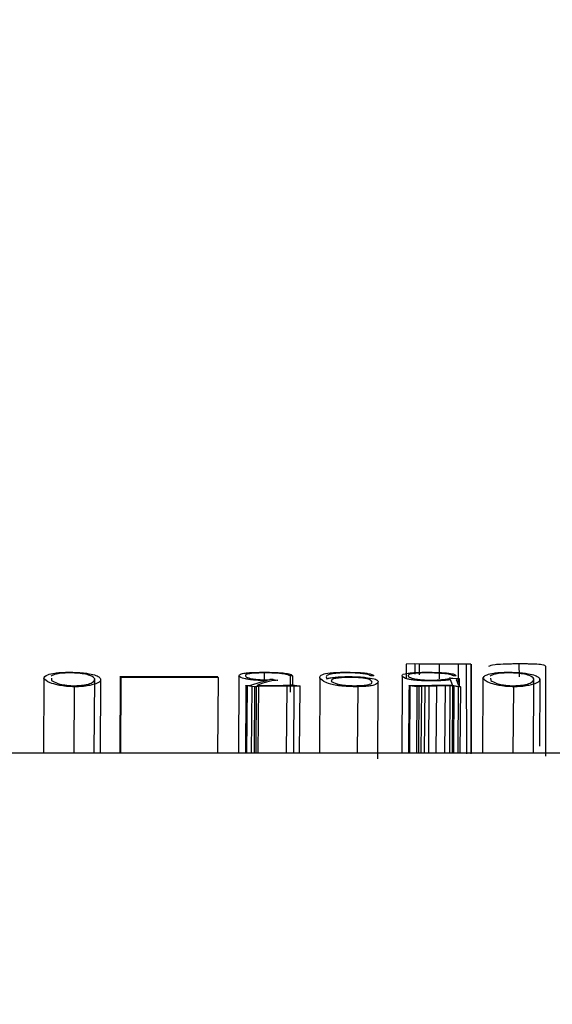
# Model space of a CAD drawing. Header units: millimetres. Extents: x -7 to 844, y 0 to 594.
# Tile 85 of 137: x 316.831 to 317.742, y 474.97 to 476.654. Entities that reach past the tile are written whole.
import ezdxf

# ---------------------------------------------------------------- set-up
doc = ezdxf.new("R2010")
doc.units = ezdxf.units.MM
doc.styles.add('SLDTEXTSTYLE2', font='HYSWLONGFANGSONG.TTF', dxfattribs={"bigfont": 'bigfont'})
doc.styles.add('SLDTEXTSTYLE3', font='HYSWLONGFANGSONG.TTF')
doc.dimstyles.new('SLDDIMSTYLE15', dxfattribs={"dimtxt": 9.875366, "dimasz": 4.884615, "dimexe": 0, "dimexo": 0.0625, "dimgap": 2.468842, "dimtad": 0, "dimtih": 1, "dimtoh": 1, "dimlfac": 5, "dimrnd": 1e-09, "dimzin": 12, "dimdsep": 46, "dimtxsty": 'SLDTEXTSTYLE3', "dimblk1": 'NONE', "dimblk2": 'NONE', "dimsah": 1, "dimcen": 0, "dimadec": 0, "dimazin": 3, "dimtfac": 1, "dimtdec": 3, "dimtmove": 0, "dimatfit": 3, "dimldrblk": 'NONE', "dimfxl": 1, "dimfrac": 2, "dimtolj": 1, "dimtzin": 12, "dimarcsym": 0})

# ---------------------------------------------------------------- blocks, each defined once
blk = doc.blocks.new('_D_55')
at = {"color": 7, "linetype": 'Continuous', "lineweight": 18}
blk.add_line((512.9103, 531.6318), (472.0115, 531.6318), dxfattribs=at)
at = {"color": 7, "linetype": 'Continuous', "lineweight": 18, "attachment_point": 1}
for s, insert, char_height, style in [('通', (502.6797, 543.5691), 9.2604, 'SLDTEXTSTYLE2'), ('%%c', (482.4208, 543.5691), 9.26042, 'SLDTEXTSTYLE3'), ('22', (494.0367, 543.5691), 9.26042, 'SLDTEXTSTYLE3'), ('8-', (472.0115, 543.5691), 9.26042, 'SLDTEXTSTYLE3')]:
    blk.add_mtext(s, dxfattribs=dict(at, insert=insert, char_height=char_height, style=style))
blk = doc.blocks.new('_None')

msp = doc.modelspace()

# ---------------------------------------------------------------- linework, layer by layer
at = {"color": 7, "linetype": 'Continuous', "lineweight": 25}
for p, q in [((317.506971, 475.552224), (317.492231, 475.551781)), ((317.492231, 475.551781), (317.492264, 475.527457)), ((317.506971, 475.552224), (317.506991, 475.53482)), ((317.514362, 475.551973), (317.506971, 475.552224)), ((317.514362, 475.551973), (317.514386, 475.533565)), ((317.548736, 475.551954), (317.514362, 475.551973)), ((317.581258, 475.551973), (317.548736, 475.551954)), ((317.548736, 475.551954), (317.548769, 475.526451)), ((317.594818, 475.551989), (317.581258, 475.551973)), ((317.602598, 475.552008), (317.594818, 475.551989)), ((317.594818, 475.551989), (317.595013, 475.398181)), ((317.602598, 475.552008), (317.602792, 475.398198)), ((317.603932, 475.399518), (317.603739, 475.551985)), ((317.685105, 475.552168), (317.685131, 475.529982)), ((317.249258, 475.536778), (317.249196, 475.522723)), ((317.296395, 475.532986), (317.297684, 475.531649)), ((317.577128, 475.53268), (317.577365, 475.531716)), ((317.730226, 475.548267), (317.730602, 475.39456)), ((316.872035, 475.527418), (316.871328, 475.399518)), ((316.884941, 475.527887), (316.885332, 475.523838)), ((316.958375, 475.399518), (316.959088, 475.526651)), ((316.969216, 475.52657), (316.968502, 475.399518)), ((317.002915, 475.530557), (317.002236, 475.399518)), ((317.002915, 475.530557), (317.169123, 475.530557)), ((317.003897, 475.528991), (317.003204, 475.399518)), ((317.170106, 475.528991), (317.003897, 475.528991)), ((317.170106, 475.528991), (317.169412, 475.399518)), ((317.205804, 475.531406), (317.205134, 475.399518)), ((317.217872, 475.515006), (317.217782, 475.501634)), ((317.222096, 475.515564), (317.226129, 475.515978)), ((317.226129, 475.515978), (317.244089, 475.521556)), ((317.246953, 475.519067), (317.236515, 475.515243)), ((317.236515, 475.515243), (317.270034, 475.515564)), ((317.244089, 475.521556), (317.254417, 475.523916)), ((317.264484, 475.523838), (317.246953, 475.519067)), ((317.250239, 475.525124), (317.25638, 475.5252)), ((317.25638, 475.5252), (317.258775, 475.525715)), ((317.269413, 475.524036), (317.264484, 475.523838)), ((317.264574, 475.525791), (317.271464, 475.524562)), ((317.272435, 475.524162), (317.269413, 475.524036)), ((317.270034, 475.515564), (317.281489, 475.515795)), ((317.293446, 475.531649), (317.293307, 475.504119)), ((317.297684, 475.531649), (317.293446, 475.531649)), ((317.294055, 475.516208), (317.297802, 475.51639)), ((317.297684, 475.531649), (317.297607, 475.516381)), ((317.297802, 475.51639), (317.308323, 475.514688)), ((317.34434, 475.528324), (317.343641, 475.399518)), ((317.355081, 475.530302), (317.35568, 475.528135)), ((317.35568, 475.528135), (317.356167, 475.526651)), ((317.43693, 475.531716), (317.431489, 475.531716)), ((317.443671, 475.520193), (317.442855, 475.389662)), ((317.485324, 475.531192), (317.484652, 475.399518)), ((317.500008, 475.515291), (317.571354, 475.516478)), ((317.56312, 475.526611), (317.565549, 475.527152)), ((317.565549, 475.527152), (317.566, 475.527643)), ((317.571355, 475.516478), (317.567879, 475.525124)), ((317.571694, 475.527795), (317.580211, 475.527152)), ((317.577365, 475.531716), (317.573127, 475.531716)), ((317.577493, 475.525831), (317.579184, 475.521475)), ((317.581448, 475.526415), (317.577494, 475.525831)), ((317.579184, 475.521475), (317.580535, 475.51814)), ((317.580535, 475.51814), (317.582664, 475.514688)), ((317.583033, 475.51445), (317.583102, 475.526768)), ((317.623466, 475.527418), (317.622759, 475.399518)), ((317.636372, 475.527887), (317.636763, 475.523838)), ((317.709806, 475.399518), (317.710519, 475.526651)), ((317.720647, 475.52657), (317.720002, 475.411743)), ((316.924056, 475.513186), (316.923273, 475.399518)), ((317.217782, 475.501634), (317.217095, 475.399518)), ((317.227755, 475.513473), (317.219822, 475.514598)), ((317.227755, 475.513473), (317.226973, 475.399518)), ((317.232738, 475.512757), (317.227755, 475.513473)), ((317.232738, 475.512757), (317.231953, 475.399518)), ((317.235649, 475.513137), (317.232738, 475.512757)), ((317.235649, 475.513137), (317.234865, 475.399518)), ((317.239281, 475.513564), (317.235649, 475.513137)), ((317.239281, 475.513564), (317.238499, 475.399518)), ((317.287681, 475.514266), (317.239281, 475.513564)), ((317.287681, 475.514266), (317.286901, 475.399518)), ((317.300028, 475.514315), (317.287681, 475.514266)), ((317.300028, 475.514315), (317.299249, 475.399518)), ((317.309768, 475.399518), (317.310548, 475.514214)), ((317.409256, 475.513235), (317.408472, 475.399518)), ((317.496821, 475.50157), (317.496133, 475.399518)), ((317.496911, 475.514941), (317.496821, 475.50157)), ((317.498424, 475.51455), (317.497646, 475.399518)), ((317.51031, 475.513186), (317.498425, 475.51455)), ((317.51031, 475.513186), (317.509527, 475.399518)), ((317.513666, 475.513473), (317.51031, 475.513186)), ((317.513666, 475.513473), (317.512883, 475.399518)), ((317.518194, 475.513704), (317.513666, 475.513473)), ((317.518194, 475.513704), (317.517412, 475.399518)), ((317.52384, 475.513989), (317.518194, 475.513704)), ((317.52384, 475.513989), (317.52306, 475.399518)), ((317.531057, 475.514225), (317.530277, 475.399518)), ((317.543738, 475.514412), (317.531057, 475.514225)), ((317.543738, 475.514412), (317.542959, 475.399518)), ((317.558666, 475.514688), (317.543738, 475.514412)), ((317.558666, 475.514688), (317.557888, 475.399518)), ((317.566776, 475.514736), (317.558666, 475.514688)), ((317.566776, 475.514736), (317.565997, 475.399518)), ((317.571371, 475.514825), (317.566776, 475.514736)), ((317.571371, 475.514825), (317.570593, 475.399518)), ((317.573901, 475.514453), (317.571371, 475.514825)), ((317.573901, 475.514453), (317.573122, 475.399518)), ((317.58111, 475.513046), (317.580327, 475.399518)), ((317.584914, 475.513235), (317.58111, 475.513046)), ((317.582664, 475.514688), (317.584914, 475.513235)), ((317.584914, 475.513235), (317.584131, 475.399518)), ((317.675487, 475.513186), (317.674704, 475.399518)), ((335.610703, 475.399518), (312.903434, 475.399518))]:
    msp.add_line(p, q, dxfattribs=at)
at = {"color": 8, "linetype": 'Continuous', "lineweight": 25}
for p, q in [((317.581258, 475.551973), (317.581298, 475.520656)), ((317.219822, 475.514598), (317.219043, 475.399518))]:
    msp.add_line(p, q, dxfattribs=at)
at = {"color": 7, "linetype": 'Continuous', "lineweight": 18}
msp.add_arc((304.29717, 482.130287), 43.076923, 262.7000494, 5.9555652, dxfattribs=at)
at = {"color": 7, "linetype": 'Continuous', "lineweight": 25}
for centre, radius, start, end in [((317.344659, 475.471278), 0.110303, 33.2249, 33.676845), ((316.899292, 475.464451), 0.122914, 31.673764, 32.535455), ((317.0655, 475.464451), 0.122914, 31.673764, 32.535455)]:
    msp.add_arc(centre, radius, start, end, dxfattribs=at)
for points, knots in [([(317.685105, 475.552168), (317.682214, 475.55215), (317.676269, 475.552113), (317.665864, 475.551956), (317.653822, 475.551515), (317.638809, 475.550391), (317.635351, 475.548889), (317.633044, 475.547887)], [0, 0, 0, 0, 0.06019047, 0.12376289, 0.24676757, 0.49745718, 1, 1, 1, 1]), ([(317.730226, 475.548267), (317.730136, 475.54921), (317.730002, 475.550621), (317.714999, 475.551627), (317.704094, 475.552026), (317.693844, 475.55215), (317.688009, 475.552162), (317.685105, 475.552168)], [0, 0, 0, 0, 0.50311481, 0.7533903, 0.87752262, 0.93902899, 1, 1, 1, 1]), ([(316.872035, 475.527418), (316.872922, 475.529641), (316.87426, 475.532991), (316.886382, 475.535929), (316.895277, 475.537095), (316.901153, 475.537556), (316.908742, 475.537881), (316.914583, 475.537903), (316.917522, 475.537914)], [0, 0, 0, 0, 0.50273047, 0.75798635, 0.81787914, 0.87899366, 0.93909997, 1, 1, 1, 1]), ([(316.917599, 475.536837), (316.916783, 475.536836), (316.915152, 475.536835), (316.912001, 475.536775), (316.906997, 475.536574), (316.89892, 475.535949), (316.889731, 475.534266), (316.886652, 475.532582), (316.884596, 475.531457)], [0, 0, 0, 0, 0.03070839, 0.06142501, 0.12308386, 0.24671215, 0.49703927, 1, 1, 1, 1]), ([(316.917522, 475.537914), (316.92045, 475.537857), (316.92644, 475.537742), (316.936521, 475.537153), (316.948942, 475.535732), (316.959714, 475.533324), (316.967077, 475.530118), (316.968502, 475.527753), (316.969216, 475.526571)], [0, 0, 0, 0, 0.0600805, 0.1228883, 0.24670007, 0.49707677, 0.74836057, 1, 1, 1, 1]), ([(316.959088, 475.526651), (316.957546, 475.52869), (316.955234, 475.531748), (316.942976, 475.534743), (316.933831, 475.536115), (316.926348, 475.53659), (316.921571, 475.536797), (316.91892, 475.536824), (316.917599, 475.536837)], [0, 0, 0, 0, 0.50196456, 0.75264196, 0.87709497, 0.93876421, 0.96949961, 1, 1, 1, 1]), ([(317.205804, 475.531406), (317.206169, 475.532891), (317.206624, 475.534747), (317.216444, 475.53657), (317.223066, 475.537189), (317.229469, 475.537582), (317.237089, 475.537836), (317.243407, 475.537864), (317.247614, 475.537883)], [0, 0, 0, 0, 0.50305673, 0.62870179, 0.7533458, 0.81546357, 0.87712623, 1, 1, 1, 1]), ([(317.249258, 475.536778), (317.245029, 475.536733), (317.238664, 475.536665), (317.231608, 475.536309), (317.22564, 475.535844), (317.221154, 475.535062), (317.215274, 475.533017), (317.21738, 475.531046), (317.219064, 475.52947)], [0, 0, 0, 0, 0.12235949, 0.18417463, 0.24628414, 0.37119791, 0.49713192, 1, 1, 1, 1]), ([(317.247614, 475.537883), (317.251165, 475.537883), (317.258264, 475.537881), (317.26892, 475.53764), (317.277472, 475.537091), (317.286727, 475.536197), (317.292277, 475.535087), (317.295327, 475.533909), (317.296039, 475.533294), (317.296395, 475.532986)], [0, 0, 0, 0, 0.12306059, 0.24604487, 0.37025832, 0.49548049, 0.74678761, 0.87332855, 1, 1, 1, 1]), ([(317.293446, 475.531649), (317.291271, 475.532861), (317.288554, 475.534375), (317.277161, 475.535832), (317.269379, 475.536417), (317.261198, 475.536697), (317.254375, 475.53678), (317.250964, 475.536779), (317.249258, 475.536778)], [0, 0, 0, 0, 0.504118, 0.62953844, 0.75380079, 0.87689774, 0.93844021, 1, 1, 1, 1]), ([(317.34434, 475.528324), (317.344397, 475.530426), (317.344482, 475.533571), (317.356584, 475.536364), (317.36721, 475.537356), (317.374345, 475.537684), (317.382293, 475.537893), (317.387964, 475.537887), (317.390798, 475.537883)], [0, 0, 0, 0, 0.50353949, 0.75352999, 0.81565474, 0.87736288, 0.93871512, 1, 1, 1, 1]), ([(317.431489, 475.531716), (317.430582, 475.532356), (317.428772, 475.53363), (317.422443, 475.535101), (317.41345, 475.536067), (317.406315, 475.536558), (317.399614, 475.536803), (317.392428, 475.536926), (317.38511, 475.536854), (317.378388, 475.536664), (317.372876, 475.536318), (317.365965, 475.535511), (317.356884, 475.533587), (317.355806, 475.531624), (317.355081, 475.530302)], [0, 0, 0, 0, 0.1261737, 0.25155777, 0.31404246, 0.37602516, 0.40671255, 0.43656851, 0.49866661, 0.52997141, 0.55977106, 0.62138719, 0.74516796, 1, 1, 1, 1]), ([(317.390798, 475.537883), (317.394426, 475.537853), (317.40174, 475.537792), (317.412131, 475.537431), (317.420512, 475.536827), (317.432207, 475.535294), (317.434564, 475.53371), (317.436451, 475.532442)], [0, 0, 0, 0, 0.12226055, 0.24651509, 0.37101229, 0.49669036, 1, 1, 1, 1]), ([(317.485324, 475.531192), (317.484951, 475.532717), (317.484486, 475.534622), (317.494911, 475.536451), (317.501021, 475.537122), (317.507341, 475.537536), (317.514839, 475.537824), (317.521183, 475.537844), (317.525469, 475.537857)], [0, 0, 0, 0, 0.5031817, 0.62874647, 0.75358387, 0.81842918, 0.87734992, 1, 1, 1, 1]), ([(317.527837, 475.536778), (317.524033, 475.536767), (317.518483, 475.53675), (317.512277, 475.536455), (317.507008, 475.536047), (317.501718, 475.535439), (317.494656, 475.53369), (317.495459, 475.532001), (317.496112, 475.530625)], [0, 0, 0, 0, 0.12255635, 0.17880751, 0.24130137, 0.37373799, 0.49004445, 1, 1, 1, 1]), ([(317.525469, 475.537857), (317.529261, 475.537864), (317.536839, 475.537876), (317.54793, 475.537607), (317.557532, 475.537081), (317.567774, 475.536143), (317.574973, 475.53464), (317.576408, 475.533335), (317.577128, 475.53268)], [0, 0, 0, 0, 0.12328203, 0.24638418, 0.36562077, 0.49580345, 0.7469131, 1, 1, 1, 1]), ([(317.573127, 475.531716), (317.572018, 475.53231), (317.569788, 475.533505), (317.563936, 475.534893), (317.555563, 475.535821), (317.547775, 475.536389), (317.538101, 475.536746), (317.531257, 475.536768), (317.527837, 475.536778)], [0, 0, 0, 0, 0.25070782, 0.50443197, 0.63016752, 0.75409057, 0.87711183, 1, 1, 1, 1]), ([(317.623466, 475.527418), (317.624353, 475.529641), (317.625691, 475.532991), (317.637813, 475.535929), (317.646708, 475.537095), (317.652584, 475.537556), (317.660174, 475.537881), (317.666014, 475.537903), (317.668953, 475.537914)], [0, 0, 0, 0, 0.50273047, 0.75798635, 0.81787914, 0.87899366, 0.93909997, 1, 1, 1, 1]), ([(317.66903, 475.536837), (317.668214, 475.536836), (317.666583, 475.536835), (317.663432, 475.536775), (317.658428, 475.536574), (317.650351, 475.535949), (317.641162, 475.534266), (317.638083, 475.532582), (317.636027, 475.531457)], [0, 0, 0, 0, 0.03070839, 0.06142501, 0.12308386, 0.24671215, 0.49703927, 1, 1, 1, 1]), ([(317.668953, 475.537914), (317.671882, 475.537857), (317.677871, 475.537742), (317.687952, 475.537153), (317.700373, 475.535732), (317.711145, 475.533324), (317.718508, 475.530118), (317.719934, 475.527753), (317.720647, 475.526571)], [0, 0, 0, 0, 0.0600805, 0.1228883, 0.24670007, 0.49707677, 0.74836057, 1, 1, 1, 1]), ([(317.710519, 475.526651), (317.708977, 475.52869), (317.706665, 475.531748), (317.694407, 475.534743), (317.685262, 475.536115), (317.677779, 475.53659), (317.673002, 475.536797), (317.670351, 475.536824), (317.66903, 475.536837)], [0, 0, 0, 0, 0.50196456, 0.752641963, 0.877094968, 0.938764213, 0.969499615, 1, 1, 1, 1]), ([(316.924056, 475.513186), (316.921165, 475.513289), (316.915221, 475.513501), (316.904819, 475.514371), (316.892785, 475.516584), (316.877786, 475.521249), (316.874336, 475.524949), (316.872035, 475.527418)], [0, 0, 0, 0, 0.06019047, 0.12376289, 0.24676757, 0.49745718, 1, 1, 1, 1]), ([(316.885332, 475.523838), (316.888132, 475.522225), (316.892329, 475.519809), (316.902818, 475.516871), (316.911709, 475.515626), (316.918039, 475.515061), (316.921781, 475.514936), (316.923639, 475.514873)], [0, 0, 0, 0, 0.502669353, 0.75319608, 0.877199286, 0.938999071, 1, 1, 1, 1]), ([(316.923639, 475.514873), (316.926119, 475.514929), (316.931102, 475.515042), (316.939423, 475.515738), (316.948044, 475.51755), (316.958439, 475.521391), (316.958828, 475.524545), (316.959088, 475.526651)], [0, 0, 0, 0, 0.060932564, 0.122455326, 0.24671286, 0.497013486, 1, 1, 1, 1]), ([(316.969216, 475.52657), (316.96912, 475.524115), (316.968976, 475.520439), (316.95396, 475.516062), (316.943048, 475.513995), (316.932795, 475.51329), (316.926961, 475.513221), (316.924056, 475.513186)], [0, 0, 0, 0, 0.50311481, 0.7533903, 0.87752262, 0.93902899, 1, 1, 1, 1]), ([(317.254417, 475.523916), (317.250205, 475.523866), (317.243871, 475.52379), (317.23593, 475.524162), (317.228925, 475.524687), (317.222202, 475.52557), (317.210044, 475.527864), (317.207688, 475.529832), (317.205804, 475.531406)], [0, 0, 0, 0, 0.12244681, 0.18414916, 0.24622505, 0.37116167, 0.49707307, 1, 1, 1, 1]), ([(317.219822, 475.514598), (317.219243, 475.514683), (317.218504, 475.514791), (317.217956, 475.514937), (317.217828, 475.515013), (317.217982, 475.515087), (317.219073, 475.515306), (317.220685, 475.515443), (317.222096, 475.515564)], [0, 0, 0, 0, 0.25077341, 0.32093932, 0.37702694, 0.43173626, 0.50273871, 1, 1, 1, 1]), ([(317.219064, 475.52947), (317.221344, 475.528567), (317.224755, 475.527216), (317.235164, 475.525801), (317.242039, 475.525271), (317.246677, 475.525092), (317.249052, 475.525113), (317.250239, 475.525124)], [0, 0, 0, 0, 0.503549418, 0.753126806, 0.877042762, 0.93859886, 1, 1, 1, 1]), ([(317.258775, 475.525715), (317.259286, 475.525811), (317.260094, 475.525964), (317.260945, 475.526122), (317.261458, 475.526176), (317.261603, 475.526183), (317.261766, 475.526185), (317.261925, 475.526183), (317.262075, 475.526177), (317.262649, 475.526139), (317.263378, 475.525995), (317.26412, 475.525868), (317.264574, 475.525791)], [0, 0, 0, 0, 0.31606499, 0.50043673, 0.51649306, 0.53118019, 0.54587437, 0.56195008, 0.57525385, 0.58984805, 0.74928205, 1, 1, 1, 1]), ([(317.271464, 475.524562), (317.271896, 475.524501), (317.272506, 475.524416), (317.272616, 475.524272), (317.272502, 475.524203), (317.272435, 475.524162)], [0, 0, 0, 0, 0.49857434, 0.70391639, 1, 1, 1, 1]), ([(317.281489, 475.515795), (317.282018, 475.51581), (317.283429, 475.51585), (317.287618, 475.515989), (317.291271, 475.516113), (317.294055, 475.516208)], [0, 0, 0, 0, 0.124815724, 0.333060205, 1, 1, 1, 1]), ([(317.409256, 475.513235), (317.405817, 475.513242), (317.398924, 475.513254), (317.389211, 475.513804), (317.380456, 475.514515), (317.36639, 475.516424), (317.349519, 475.521451), (317.346414, 475.525571), (317.34434, 475.528324)], [0, 0, 0, 0, 0.0610976, 0.12248248, 0.18520565, 0.24645507, 0.49648069, 1, 1, 1, 1]), ([(317.356167, 475.526651), (317.356884, 475.526885), (317.358091, 475.527278), (317.359649, 475.527706), (317.362053, 475.528381), (317.367242, 475.529267), (317.376531, 475.530074), (317.385798, 475.530414), (317.390804, 475.530435), (317.393306, 475.530445)], [0, 0, 0, 0, 0.12659592, 0.2130226, 0.23886653, 0.5042204, 0.75305137, 0.8765602, 1, 1, 1, 1]), ([(317.394514, 475.529067), (317.391182, 475.529019), (317.384483, 475.528922), (317.376832, 475.528293), (317.370987, 475.527526), (317.364063, 475.525679), (317.364015, 475.523902), (317.363976, 475.52248)], [0, 0, 0, 0, 0.1224641, 0.24614878, 0.37103055, 0.49679525, 1, 1, 1, 1]), ([(317.363976, 475.52248), (317.366112, 475.520962), (317.36931, 475.518689), (317.381908, 475.516305), (317.390037, 475.515474), (317.39624, 475.51504), (317.401451, 475.514998), (317.404977, 475.514969)], [0, 0, 0, 0, 0.50325592, 0.75327059, 0.81905709, 0.87754614, 1, 1, 1, 1]), ([(317.393306, 475.530445), (317.395885, 475.530443), (317.401045, 475.530439), (317.408464, 475.5302), (317.415183, 475.529805), (317.426732, 475.528771), (317.438842, 475.526705), (317.444451, 475.523557), (317.443931, 475.521316), (317.443671, 475.520193)], [0, 0, 0, 0, 0.06132885, 0.12272086, 0.1816763, 0.24671882, 0.49630579, 0.74766262, 1, 1, 1, 1]), ([(317.429576, 475.5254), (317.426466, 475.526281), (317.422523, 475.5274), (317.413405, 475.528441), (317.407804, 475.528848), (317.401334, 475.529084), (317.396785, 475.529073), (317.394514, 475.529067)], [0, 0, 0, 0, 0.50312314, 0.63808423, 0.75326927, 0.8768402, 1, 1, 1, 1]), ([(317.404977, 475.514969), (317.407204, 475.515002), (317.4117, 475.515067), (317.419566, 475.515594), (317.427482, 475.516558), (317.431964, 475.518049), (317.435267, 475.521102), (317.432104, 475.523491), (317.429576, 475.5254)], [0, 0, 0, 0, 0.06040576, 0.12199429, 0.24696457, 0.37205177, 0.4982104, 1, 1, 1, 1]), ([(317.443671, 475.520193), (317.442548, 475.518752), (317.441128, 475.51693), (317.433074, 475.51489), (317.426468, 475.51408), (317.418334, 475.513548), (317.412275, 475.513339), (317.409256, 475.513235)], [0, 0, 0, 0, 0.50374537, 0.63712929, 0.75333753, 0.87707477, 1, 1, 1, 1]), ([(317.533876, 475.523056), (317.529472, 475.523095), (317.520631, 475.523174), (317.509775, 475.52407), (317.50076, 475.525082), (317.488537, 475.527515), (317.486752, 475.529558), (317.485324, 475.531192)], [0, 0, 0, 0, 0.12260895, 0.246166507, 0.37097927, 0.496638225, 1, 1, 1, 1]), ([(317.496112, 475.530625), (317.4979, 475.529408), (317.500176, 475.527858), (317.509196, 475.526078), (317.515315, 475.525284), (317.523329, 475.524679), (317.529824, 475.524573), (317.533057, 475.52452)], [0, 0, 0, 0, 0.50339897, 0.6406882, 0.75404723, 0.87758825, 1, 1, 1, 1]), ([(317.498424, 475.51455), (317.497955, 475.51462), (317.497251, 475.514726), (317.496872, 475.514898), (317.496958, 475.515033), (317.497225, 475.51514), (317.497597, 475.515211), (317.498035, 475.515258), (317.498874, 475.515287), (317.499589, 475.51529), (317.500008, 475.515291)], [0, 0, 0, 0, 0.25092537, 0.37664243, 0.50363401, 0.64842094, 0.70497345, 0.75394812, 0.85590854, 1, 1, 1, 1]), ([(317.533057, 475.52452), (317.536339, 475.524545), (317.542923, 475.524596), (317.551398, 475.525105), (317.557249, 475.525656), (317.56107, 475.526175), (317.562436, 475.526465), (317.56312, 475.526611)], [0, 0, 0, 0, 0.247401, 0.49634204, 0.7471064, 0.87328438, 1, 1, 1, 1]), ([(317.567879, 475.525124), (317.566564, 475.524944), (317.56248, 475.524385), (317.555441, 475.523581), (317.546077, 475.523178), (317.539159, 475.523066), (317.535637, 475.52306), (317.533876, 475.523056)], [0, 0, 0, 0, 0.16178024, 0.50246454, 0.75125353, 0.87563873, 1, 1, 1, 1]), ([(317.566, 475.527643), (317.566015, 475.527777), (317.566033, 475.527944), (317.566395, 475.528114), (317.566643, 475.528148), (317.566732, 475.528155), (317.566807, 475.528158), (317.566882, 475.528159), (317.56715, 475.528154), (317.567684, 475.528114), (317.569288, 475.528), (317.570643, 475.527885), (317.571694, 475.527795)], [0, 0, 0, 0, 0.3625735, 0.45112321, 0.4648305, 0.47599213, 0.48095919, 0.48574727, 0.49557807, 0.54851289, 0.64992046, 1, 1, 1, 1]), ([(317.580211, 475.527152), (317.580939, 475.527088), (317.581911, 475.527003), (317.582824, 475.526883), (317.583121, 475.526821), (317.583112, 475.526729), (317.582505, 475.526594), (317.581835, 475.526481), (317.581449, 475.526415)], [0, 0, 0, 0, 0.31655509, 0.4228881, 0.49873156, 0.53981561, 0.73438449, 1, 1, 1, 1]), ([(317.675487, 475.513186), (317.672596, 475.513289), (317.666652, 475.513501), (317.65625, 475.514371), (317.644216, 475.516584), (317.629217, 475.521249), (317.625767, 475.524949), (317.623466, 475.527418)], [0, 0, 0, 0, 0.06019047, 0.12376289, 0.24676757, 0.49745718, 1, 1, 1, 1]), ([(317.636763, 475.523838), (317.639564, 475.522225), (317.64376, 475.519809), (317.654249, 475.516871), (317.66314, 475.515626), (317.66947, 475.515061), (317.673212, 475.514936), (317.67507, 475.514873)], [0, 0, 0, 0, 0.50266935, 0.75319608, 0.87719929, 0.93899907, 1, 1, 1, 1]), ([(317.67507, 475.514873), (317.67755, 475.514929), (317.682533, 475.515042), (317.690855, 475.515738), (317.699476, 475.51755), (317.70987, 475.521391), (317.71026, 475.524545), (317.710519, 475.526651)], [0, 0, 0, 0, 0.06093256, 0.12245533, 0.24671286, 0.49701349, 1, 1, 1, 1]), ([(317.720647, 475.52657), (317.720551, 475.524115), (317.720408, 475.520439), (317.705391, 475.516062), (317.694479, 475.513995), (317.684226, 475.51329), (317.678392, 475.513221), (317.675487, 475.513186)], [0, 0, 0, 0, 0.50311481, 0.7533903, 0.87752262, 0.93902899, 1, 1, 1, 1]), ([(317.308323, 475.514688), (317.309156, 475.514558), (317.310048, 475.514419), (317.310542, 475.514247), (317.310567, 475.514216), (317.310528, 475.514188), (317.310431, 475.514164), (317.310279, 475.514146), (317.310072, 475.514135), (317.309815, 475.51413), (317.309351, 475.514133), (317.308607, 475.514162), (317.307439, 475.514243), (317.30594, 475.514338), (317.303282, 475.514354), (317.30137, 475.514331), (317.300028, 475.514315)], [0, 0, 0, 0, 0.25285333, 0.27093853, 0.28702542, 0.30199022, 0.31690821, 0.33012965, 0.34413981, 0.36027112, 0.37941817, 0.43190175, 0.50391876, 0.63148957, 0.74134254, 1, 1, 1, 1]), ([(317.531057, 475.514225), (317.529815, 475.5142), (317.527328, 475.51415), (317.525004, 475.514043), (317.523841, 475.513989)], [0, 0, 0, 0, 0.499556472, 1, 1, 1, 1]), ([(317.58111, 475.513046), (317.580476, 475.513213), (317.579517, 475.513467), (317.577647, 475.513974), (317.5755, 475.514249), (317.573901, 475.514453)], [0, 0, 0, 0, 0.33226219, 0.50264895, 1, 1, 1, 1])]:
    msp.add_open_spline(points, degree=3, knots=knots, dxfattribs=at)

# ---------------------------------------------------------------- dimensions: what is measured, and where the dimension line sits
at = {"color": 7, "linetype": 'Continuous', "lineweight": 18}
dim = msp.add_diameter_dim_2p(p1=(3.286, 2.923341), p2=(0, 0), text='8-<>通', dimstyle='SLDDIMSTYLE15', dxfattribs=at)
dim.commit()
dim.dimension.update_dxf_attribs({"geometry": '_D_55', "text_midpoint": (491.667114, 539.014431), "dimtype": 163})

doc.saveas('drawing.dxf')
